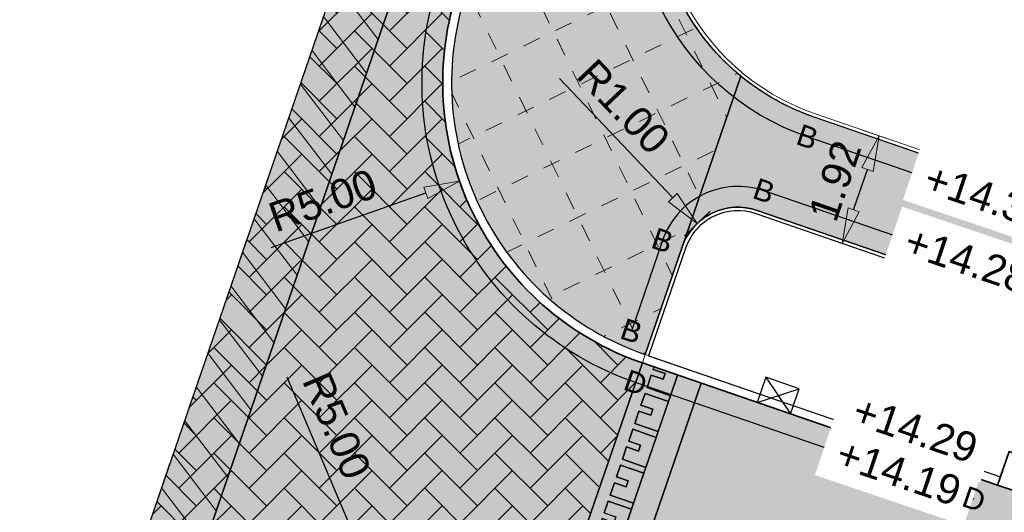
# Model space of a CAD drawing. Header units: metres. Extents: x 131295 to 132236, y 397710 to 398702.
# Tile 33 of 127: x 131331 to 131348, y 398073 to 398082. Entities that reach past the tile are written whole.
import ezdxf
from ezdxf.enums import TextEntityAlignment as Align

# ---------------------------------------------------------------- set-up
doc = ezdxf.new("R2010")
doc.units = ezdxf.units.M
doc.linetypes.add('AL-MATERIAALS', pattern=[2, 1, -1])
doc.layers.get('Defpoints').update_dxf_attribs({"color": 128})
for name, color, linetype, lineweight in [('N-KO-inritband 600x300x200 mm', 110, 'Continuous', 35), ('N-KO-opsluitband 60x200mm', 2, 'Continuous', 25), ('N-KO-opsluitband achterkant', 8, 'Continuous', 5), ('N-KO-tekst banden', 1, 'Continuous', 18), ('N-KO-trottoirband 130-150x250mm', 3, 'Continuous', 35), ('N-KO-trottoirband achterkant', 8, 'Continuous', 5), ('N-RI-trottoirkolk', 7, 'Continuous', 25), ("N-VH-arcering 'MAT' grijs 254", 254, 'Continuous', 18), ('N-VH-arcering bouwweg', 8, 'Continuous', 5), ('N-VH-arcering herstraten', 1, 'Continuous', 18), ('N-VH-arcering SBS KF keperverband', 8, 'Continuous', 5), ('X-AL-maatvoering', 1, 'Continuous', 18), ('X-AL-materiaalscheiding', 1, 'AL-MATERIAALS', 18), ('X-AL-planhoogte', 190, 'Continuous', 25), ('X-AL-sinusdrempel grijs', 252, 'Continuous', 25), ('X-AL-sinusdrempel wit', 255, 'Continuous', 25), ('X-AL-sinusdrempel zwart', 250, 'Continuous', 25)]:
    doc.layers.add(name, color=color, linetype=linetype, lineweight=lineweight)
doc.layers.add("N-VH-arcering 'MAT' kleur 1 (heiderood)", color=7, linetype='Continuous', lineweight=18, true_color=0xd98c8c)
doc.layers.add("N-VH-arcering 'MAT' kleur 5 (roodbruin)", color=7, linetype='Continuous', lineweight=18, true_color=0xc5a6a0)
doc.layers.add('X-AL-contourlijnen', color=30, linetype='Continuous', plot=False)
doc.layers.add('X-AL-hulplijn bandenlijnnummers', color=30, linetype='Continuous', plot=False)
doc.styles.add('CS Annotative', font='arial.ttf')
doc.dimstyles.new('CS Annotative', dxfattribs={"dimtxt": 2.5, "dimasz": 3, "dimexe": 0.18, "dimexo": 0.0625, "dimgap": 1, "dimtad": 1, "dimzin": 0, "dimdsep": 46, "dimtxsty": 'CS Annotative', "dimblk": 'CS Dimensionpijl', "dimcen": 0, "dimse1": 1, "dimse2": 1, "dimclrd": 256, "dimclre": 256, "dimclrt": 2, "dimadec": 0, "dimazin": 0, "dimtm": 1e-09, "dimtfac": 1, "dimtofl": 0, "dimtmove": 1, "dimatfit": 3, "dimfxl": 1, "dimtfillclr": 256, "dimtolj": 1, "dimtzin": 0, "dimarcsym": 0})
pattern_1 = [(45, (0, 0), (0, 0.5939696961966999), [1.26, -0.4200000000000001]), (135, (0.2969848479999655, 0.2969848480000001), (-5.551115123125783e-17, -0.5939696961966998), [1.26, -0.42])]

# ---------------------------------------------------------------- blocks, each defined once
blk = doc.blocks.new('*U98')
for p, q in [((-0.6415366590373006, 2.626962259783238), (1.409840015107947, -0.5122022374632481)), ((-1.409840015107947, 0.5122022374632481), (2.178143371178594, 1.602557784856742))]:
    blk.add_line(p, q)
blk.add_lwpolyline([(-1.409840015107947, 0.5122022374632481), (1.409840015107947, -0.5122022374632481), (2.178143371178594, 1.602557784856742), (-0.6415366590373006, 2.626962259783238)], close=True)
blk = doc.blocks.new('CS Dimensionpijl')
h = blk.add_hatch(color=256)
h.dxf.hatch_style = 1
h.paths.add_polyline_path([(-1, -0.1666666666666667), (0, 0), (-1, 0.1666666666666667)])
at = {"flags": 128}
blk.add_lwpolyline([(0, 0.5), (0, -0.5)], dxfattribs=at)
blk.add_lwpolyline([(-1, -0.1666666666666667), (0, 0), (-1, 0.1666666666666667)], close=True, dxfattribs=at)
blk = doc.blocks.new('*D211')
at = {"layer": 'Defpoints', "color": 0, "transparency": 16777216}
for p in [(131343.2897973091, 398080.5827066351), (131338.5726138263, 398078.9249430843)]:
    blk.add_point(p, dxfattribs=at)
at = {"layer": 'X-AL-maatvoering', "lineweight": -2, "transparency": 16777216}
blk.add_line((131335.3879679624, 398077.8057604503), (131338.0065518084, 398078.7260114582), dxfattribs=at)
at = {"layer": 'X-AL-maatvoering', "lineweight": -2, "transparency": 16777216, "xscale": 0.6000000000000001, "yscale": 0.6000000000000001, "zscale": 0.6000000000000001, "rotation": 19.36304579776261}
blk.add_blockref('CS Dimensionpijl', (131338.5726138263, 398078.9249430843), dxfattribs=at)
at = {"layer": 'X-AL-maatvoering', "color": 2, "transparency": 16777216, "insert": (131336.2632774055, 398078.595954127), "char_height": 0.5, "attachment_point": 5, "rotation": 19.363045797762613, "style": 'CS Annotative'}
blk.add_mtext('\\A1;R5.00', dxfattribs=at)
blk = doc.blocks.new('*D212')
at = {"layer": 'Defpoints', "color": 0, "transparency": 16777216}
for p in [(131336.9742321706, 398072.5128559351), (131338.9307703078, 398067.9115562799)]:
    blk.add_point(p, dxfattribs=at)
at = {"layer": 'X-AL-maatvoering', "lineweight": -2, "transparency": 16777216}
blk.add_line((131335.6533420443, 398075.6192667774), (131336.7394475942, 398073.0650118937), dxfattribs=at)
at = {"layer": 'X-AL-maatvoering', "lineweight": -2, "transparency": 16777216, "xscale": 0.6000000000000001, "yscale": 0.6000000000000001, "zscale": 0.6000000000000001, "rotation": 293.0358882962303}
blk.add_blockref('CS Dimensionpijl', (131336.9742321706, 398072.5128559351), dxfattribs=at)
at = {"layer": 'X-AL-maatvoering', "color": 2, "transparency": 16777216, "insert": (131336.4979844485, 398074.7963743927), "char_height": 0.5, "attachment_point": 5, "rotation": 293.03588829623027, "style": 'CS Annotative'}
blk.add_mtext('\\A1;R5.00', dxfattribs=at)
blk = doc.blocks.new('*D213')
at = {"layer": 'Defpoints', "color": 0, "transparency": 16777216}
for p in [(131342.5930177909, 398078.2086133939), (131343.2823161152, 398077.4841357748)]:
    blk.add_point(p, dxfattribs=at)
at = {"layer": 'X-AL-maatvoering', "lineweight": -2, "transparency": 16777216}
blk.add_line((131340.2662362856, 398080.6541454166), (131342.1794387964, 398078.6432999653), dxfattribs=at)
at = {"layer": 'X-AL-maatvoering', "lineweight": -2, "transparency": 16777216, "xscale": 0.6000000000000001, "yscale": 0.6000000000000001, "zscale": 0.6000000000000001, "rotation": 313.5745907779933}
blk.add_blockref('CS Dimensionpijl', (131342.5930177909, 398078.2086133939), dxfattribs=at)
at = {"layer": 'X-AL-maatvoering', "color": 2, "transparency": 16777216, "insert": (131341.3458929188, 398080.1798941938), "char_height": 0.5, "attachment_point": 5, "rotation": 313.57459077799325, "style": 'CS Annotative'}
blk.add_mtext('\\A1;R1.00', dxfattribs=at)
blk = doc.blocks.new('*D619')
at = {"layer": 'Defpoints', "color": 0, "transparency": 16777216}
for p in [(131345.0323313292, 398079.906466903), (131345.6649948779, 398079.6887118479), (131344.4074674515, 398078.0909930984)]:
    blk.add_point(p, dxfattribs=at)
at = {"layer": 'X-AL-maatvoering', "lineweight": -2, "transparency": 16777216}
blk.add_line((131345.235400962, 398078.4405736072), (131345.4697249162, 398079.121376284), dxfattribs=at)
at = {"layer": 'X-AL-maatvoering', "lineweight": -2, "transparency": 16777216, "xscale": 0.6000000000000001, "yscale": 0.6000000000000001, "zscale": 0.6000000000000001}
for p, rotation in [((131345.6649948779, 398079.6887118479), 71.00716353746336), ((131345.0401310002, 398077.8732380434), 251.0071635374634)]:
    blk.add_blockref('CS Dimensionpijl', p, dxfattribs=dict(at, rotation=rotation))
at = {"layer": 'X-AL-maatvoering', "color": 2, "transparency": 16777216, "insert": (131344.9220625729, 398078.9291479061), "char_height": 0.5, "attachment_point": 5, "rotation": 71.00716353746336, "style": 'CS Annotative'}
blk.add_mtext('\\A1;1.92', dxfattribs=at)

msp = doc.modelspace()

# ---------------------------------------------------------------- hatches: boundary and pattern name
at = {"layer": "N-VH-arcering 'MAT' grijs 254"}
h = msp.add_hatch(color=256, dxfattribs=at)
h.dxf.hatch_style = 1
edge = h.paths.add_edge_path()
edge.add_arc((131345.8714779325, 398083.7844890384), 3.999999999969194, 161.0203163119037, 230.5325727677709, ccw=False)
edge.add_line((131342.0889420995, 398085.0854205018), (131343.0391389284, 398087.848174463))
edge.add_line((131343.0391389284, 398087.848174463), (131340.9114737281, 398088.5799809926))
edge.add_line((131340.9114737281, 398088.5799809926), (131338.7034726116, 398082.1600860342))
edge.add_arc((131343.289797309, 398080.5827066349), 4.849999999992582, 161.0203163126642, 251.0336525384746)
edge.add_line((131341.7134854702, 398075.9960149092), (131342.3366064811, 398077.8091485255))
edge.add_line((131342.3366064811, 398077.8091485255), (131343.328920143, 398080.6965447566))
h = msp.add_hatch(color=256, dxfattribs=at)
h.dxf.hatch_style = 1
edge = h.paths.add_edge_path()
edge.add_arc((131345.8714779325, 398083.7844890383), 3.99999999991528, 230.5325727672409, 251.0071635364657, ccw=False)
edge.add_line((131343.328920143, 398080.6965447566), (131342.3366064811, 398077.8091485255))
edge.add_arc((131343.2823161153, 398077.4841357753), 0.9999999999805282, 71.00716353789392, 161.0336525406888, ccw=False)
edge.add_line((131343.6077660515, 398078.4296950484), (131348.8361736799, 398076.6301410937))
edge.add_line((131348.8361736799, 398076.6301410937), (131348.9496407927, 398076.5910871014))
edge.add_line((131348.9496407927, 398076.5910871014), (131349.535450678, 398078.2930937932))
edge.add_line((131349.535450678, 398078.2930937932), (131344.5696781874, 398080.002251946))
at = {"layer": "N-VH-arcering 'MAT' kleur 1 (heiderood)"}
h = msp.add_hatch(color=256, dxfattribs=at)
h.dxf.hatch_style = 1
h.paths.add_polyline_path([(131347.9525264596, 398073.6932278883), (131347.6688135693, 398073.7907317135), (131342.6577286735, 398075.5128950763), (131341.5526954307, 398072.2975117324), (131343.2840883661, 398071.7024815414), (131379.93032972, 398059.1082171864), (131381.0353702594, 398062.3236217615)])
at = {"layer": "N-VH-arcering 'MAT' kleur 5 (roodbruin)"}
h = msp.add_hatch(color=256, dxfattribs=at)
h.dxf.hatch_style = 1
h.paths.add_polyline_path([(131337.6160055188, 398082.5341386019), (131339.8239954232, 398088.9540009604), (131340.7696293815, 398088.6287680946), (131341.0948622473, 398089.5744020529), (131339.2035943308, 398090.2248677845), (131336.6703715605, 398082.8593714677), (131332.3122263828, 398070.1907832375), (131331.4648591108, 398067.7308494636), (131332.4103369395, 398067.4051630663), (131333.2578368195, 398069.8654819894)])
h = msp.add_hatch(color=256, dxfattribs=at)
h.dxf.hatch_style = 1
edge = h.paths.add_edge_path()
edge.add_arc((131343.2897973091, 398080.5827066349), 4.999999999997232, 161.0203163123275, 251.0336525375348, ccw=False)
edge.add_line((131338.5616275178, 398082.2088709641), (131340.7696293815, 398088.6287680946))
edge.add_line((131340.7696293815, 398088.6287680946), (131339.8239954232, 398088.9540009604))
edge.add_line((131339.8239954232, 398088.9540009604), (131337.6160055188, 398082.5341386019))
edge.add_line((131337.6160055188, 398082.5341386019), (131333.2578368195, 398069.8654819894))
edge.add_line((131333.2578368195, 398069.8654819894), (131332.4103369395, 398067.4051630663))
edge.add_line((131332.4103369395, 398067.4051630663), (131333.3558147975, 398067.0794766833))
edge.add_line((131333.3558147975, 398067.0794766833), (131334.203381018, 398069.539988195))
edge.add_arc((131338.9307703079, 398067.9115562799), 5.000000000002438, 71.03362110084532, 160.9928355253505, ccw=False)
edge.add_line((131340.5558366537, 398072.6401035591), (131340.5597005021, 398072.638775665))
edge.add_line((131340.5597005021, 398072.638775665), (131341.6647335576, 398075.8541584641))
at = {"layer": 'N-VH-arcering bouwweg'}
h = msp.add_hatch(dxfattribs=at)
h.set_pattern_fill('CS-BOUWWEG', color=256, angle=179.9898900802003)
h.set_pattern_definition([(206.020316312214, (26268.3976, 79614.23700000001), (0.4386898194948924, -0.8986385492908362), [0.3, -0.3]), (296.0203163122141, (26268.33255342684, 79614.04787320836), (0.8986385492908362, 0.4386898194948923), [0.3, -0.3])])
edge = h.paths.add_edge_path()
edge.add_arc((131345.8714779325, 398083.7844890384), 3.999999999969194, 161.0203163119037, 230.5325727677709, ccw=False)
edge.add_line((131342.0889420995, 398085.0854205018), (131343.0391389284, 398087.848174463))
edge.add_line((131343.0391389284, 398087.848174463), (131340.9114737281, 398088.5799809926))
edge.add_line((131340.9114737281, 398088.5799809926), (131338.7034726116, 398082.1600860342))
edge.add_arc((131343.289797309, 398080.5827066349), 4.849999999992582, 161.0203163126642, 251.0336525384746)
edge.add_line((131341.7134854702, 398075.9960149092), (131342.3366064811, 398077.8091485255))
edge.add_line((131342.3366064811, 398077.8091485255), (131343.328920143, 398080.6965447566))
at = {"layer": 'N-VH-arcering herstraten'}
h = msp.add_hatch(dxfattribs=at)
h.set_pattern_fill('CS-HERSTRATEN', color=256, angle=262.33)
h.set_pattern_definition([(307.33, (0, 0), (0.3975780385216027, 0.3032024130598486), [])])
h.paths.add_polyline_path([(131337.6160055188, 398082.5341386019), (131339.8239954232, 398088.9540009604), (131340.7696293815, 398088.6287680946), (131341.0948622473, 398089.5744020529), (131339.2035943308, 398090.2248677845), (131336.6703715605, 398082.8593714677), (131332.3122263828, 398070.1907832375), (131331.4648591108, 398067.7308494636), (131332.4103369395, 398067.4051630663), (131333.2578368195, 398069.8654819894)])
at = {"layer": 'N-VH-arcering SBS KF keperverband'}
h = msp.add_hatch(dxfattribs=at)
h.set_pattern_fill('CS-KF KEPERV', color=256, scale=20)
h.set_pattern_definition(pattern_1)
h.paths.add_polyline_path([(131337.6160055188, 398082.5341386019), (131339.8239954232, 398088.9540009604), (131340.7696293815, 398088.6287680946), (131341.0948622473, 398089.5744020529), (131339.2035943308, 398090.2248677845), (131336.6703715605, 398082.8593714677), (131332.3122263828, 398070.1907832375), (131331.4648591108, 398067.7308494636), (131332.4103369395, 398067.4051630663), (131333.2578368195, 398069.8654819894)])
h = msp.add_hatch(dxfattribs=at)
h.set_pattern_fill('CS-KF KEPERV', color=256, scale=20)
h.set_pattern_definition(pattern_1)
edge = h.paths.add_edge_path()
edge.add_arc((131343.2897973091, 398080.5827066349), 4.999999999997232, 161.0203163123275, 251.0336525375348, ccw=False)
edge.add_line((131338.5616275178, 398082.2088709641), (131340.7696293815, 398088.6287680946))
edge.add_line((131340.7696293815, 398088.6287680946), (131339.8239954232, 398088.9540009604))
edge.add_line((131339.8239954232, 398088.9540009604), (131337.6160055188, 398082.5341386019))
edge.add_line((131337.6160055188, 398082.5341386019), (131333.2578368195, 398069.8654819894))
edge.add_line((131333.2578368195, 398069.8654819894), (131332.4103369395, 398067.4051630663))
edge.add_line((131332.4103369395, 398067.4051630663), (131333.3558147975, 398067.0794766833))
edge.add_line((131333.3558147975, 398067.0794766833), (131334.203381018, 398069.539988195))
edge.add_arc((131338.9307703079, 398067.9115562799), 5.000000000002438, 71.03362110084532, 160.9928355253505, ccw=False)
edge.add_line((131340.5558366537, 398072.6401035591), (131340.5597005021, 398072.638775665))
edge.add_line((131340.5597005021, 398072.638775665), (131341.6647335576, 398075.8541584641))
at = {"layer": 'X-AL-sinusdrempel grijs'}
msp.add_hatch(color=256, dxfattribs=at).paths.add_polyline_path([(131342.6577286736, 398075.5128950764), (131342.2605306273, 398075.6494004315), (131342.1410884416, 398075.301852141), (131342.1069621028, 398075.2025526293), (131341.9330802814, 398074.696597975), (131341.8989539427, 398074.5972984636), (131341.7250721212, 398074.0913438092), (131341.6909457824, 398073.9920442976), (131341.517063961, 398073.4860896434), (131341.4829376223, 398073.3867901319), (131341.3090558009, 398072.8808354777), (131341.274929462, 398072.7815359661), (131341.1554974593, 398072.4340173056), (131341.5526954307, 398072.2975117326)])
at = {"layer": 'X-AL-sinusdrempel wit'}
msp.add_hatch(color=256, dxfattribs=at).paths.add_polyline_path([(131342.1410884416, 398075.301852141), (131341.7438903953, 398075.4383574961), (131341.8153932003, 398075.6464136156), (131342.0139922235, 398075.578160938), (131342.0481185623, 398075.6774604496), (131341.8495195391, 398075.7457131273), (131341.8633325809, 398075.7859057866), (131341.6647335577, 398075.8541584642), (131340.5597005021, 398072.6387756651), (131340.7582994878, 398072.5705228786), (131340.7753523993, 398072.6201427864), (131340.9739514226, 398072.5518901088), (131341.0080777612, 398072.6511896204), (131340.8094787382, 398072.7194422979), (131340.8777314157, 398072.9180413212), (131341.274929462, 398072.781535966), (131341.3090558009, 398072.8808354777), (131340.9118577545, 398073.0173408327), (131340.9833605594, 398073.2253969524), (131341.1819595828, 398073.1571442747), (131341.2160859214, 398073.2564437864), (131341.0174868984, 398073.3246964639), (131341.0857395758, 398073.523295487), (131341.4829376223, 398073.3867901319), (131341.517063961, 398073.4860896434), (131341.1198659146, 398073.6225949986), (131341.1913687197, 398073.8306511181), (131341.389967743, 398073.7623984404), (131341.4240940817, 398073.8616979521), (131341.2254950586, 398073.9299506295), (131341.293747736, 398074.1285496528), (131341.6909457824, 398073.9920442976), (131341.7250721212, 398074.0913438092), (131341.3278740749, 398074.2278491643), (131341.39937688, 398074.4359052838), (131341.597975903, 398074.3676526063), (131341.632102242, 398074.4669521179), (131341.4335032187, 398074.5352047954), (131341.5017558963, 398074.7338038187), (131341.8989539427, 398074.5972984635), (131341.9330802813, 398074.696597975), (131341.535882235, 398074.8331033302), (131341.6073850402, 398075.0411594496), (131341.8059840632, 398074.9729067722), (131341.840110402, 398075.0722062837), (131341.6415113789, 398075.1404589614), (131341.7097640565, 398075.3390579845), (131342.1069621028, 398075.2025526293)])
at = {"layer": 'X-AL-sinusdrempel zwart'}
for points in [[(131342.2605306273, 398075.6494004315), (131341.8633325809, 398075.7859057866), (131341.8495195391, 398075.7457131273), (131342.0481185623, 398075.6774604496), (131342.0139922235, 398075.578160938), (131341.8153932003, 398075.6464136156), (131341.7438903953, 398075.4383574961), (131342.1410884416, 398075.301852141)], [(131341.7097640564, 398075.3390579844), (131341.6415113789, 398075.1404589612), (131341.840110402, 398075.0722062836), (131341.8059840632, 398074.972906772), (131341.6073850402, 398075.0411594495), (131341.535882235, 398074.83310333), (131341.9330802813, 398074.6965979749), (131342.1069621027, 398075.2025526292)], [(131341.5017558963, 398074.7338038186), (131341.4335032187, 398074.5352047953), (131341.6321022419, 398074.4669521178), (131341.597975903, 398074.3676526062), (131341.39937688, 398074.4359052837), (131341.3278740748, 398074.2278491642), (131341.7250721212, 398074.0913438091), (131341.8989539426, 398074.5972984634)], [(131341.2937477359, 398074.1285496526), (131341.2254950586, 398073.9299506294), (131341.4240940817, 398073.861697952), (131341.389967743, 398073.7623984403), (131341.1913687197, 398073.8306511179), (131341.1198659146, 398073.6225949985), (131341.517063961, 398073.4860896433), (131341.6909457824, 398073.9920442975)], [(131341.0857395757, 398073.5232954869), (131341.0174868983, 398073.3246964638), (131341.2160859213, 398073.2564437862), (131341.1819595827, 398073.1571442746), (131340.9833605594, 398073.2253969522), (131340.9118577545, 398073.0173408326), (131341.3090558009, 398072.8808354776), (131341.4829376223, 398073.3867901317)]]:
    msp.add_hatch(color=256, dxfattribs=at).paths.add_polyline_path(points)

# ---------------------------------------------------------------- linework, layer by layer
at = {"layer": 'N-KO-inritband 600x300x200 mm', "ltscale": 0.8}
msp.add_lwpolyline([(131347.6688135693, 398073.7907317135), (131347.8638212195, 398074.358157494), (131348.1475341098, 398074.2606536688), (131347.9525264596, 398073.6932278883)], close=True, dxfattribs=at)
at = {"layer": 'N-KO-opsluitband 60x200mm', "flags": 128}
for points in [[(131351.8629171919, 398077.4920082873), (131344.5696781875, 398080.0022519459, -0.4141463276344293), (131342.0889420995, 398085.0854205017), (131343.0391508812, 398087.8482092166)], [(131348.8361736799, 398076.6301410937), (131343.6077660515, 398078.4296950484, 0.4143489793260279), (131342.3366064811, 398077.8091485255), (131341.7134854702, 398075.9960149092)]]:
    msp.add_lwpolyline(points, format="xyb", dxfattribs=at)
at = {"layer": 'N-KO-opsluitband achterkant', "flags": 128}
for points in [[(131351.8629171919, 398077.4920082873), (131351.8824441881, 398077.5487418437), (131344.5892051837, 398080.0589855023, -0.4141463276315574), (131342.145680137, 398085.0659065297), (131343.0958889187, 398087.8286952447)], [(131348.8166466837, 398076.5734075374), (131343.5882390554, 398078.372961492, 0.4143489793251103), (131342.3933490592, 398077.7896477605), (131341.7702280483, 398075.9765141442)]]:
    msp.add_lwpolyline(points, format="xyb", dxfattribs=at)
at = {"layer": 'N-KO-trottoirband 130-150x250mm', "ltscale": 0.8}
msp.add_lwpolyline([(131347.6688135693, 398073.7907317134), (131341.6647335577, 398075.8541584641, -0.4142817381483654), (131338.5616275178, 398082.2088709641), (131340.7696293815, 398088.6287680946)], format="xyb", dxfattribs=at)
at = {"layer": 'N-KO-trottoirband achterkant', "ltscale": 0.8}
msp.add_lwpolyline([(131347.7175654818, 398073.9325881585), (131341.7134854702, 398075.9960149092, -0.414281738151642), (131338.7034726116, 398082.1600860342), (131340.9114744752, 398088.5799831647)], format="xyb", dxfattribs=at)
at = {"layer": 'N-KO-trottoirband achterkant', "ltscale": 2, "flags": 128}
msp.add_lwpolyline([(131341.6647335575, 398075.8541584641), (131341.7134854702, 398075.9960149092)], dxfattribs=at)
at = {"layer": 'X-AL-contourlijnen', "flags": 128}
for points in [[(131337.6160055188, 398082.5341386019), (131339.8239954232, 398088.9540009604), (131340.7696293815, 398088.6287680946), (131341.0948622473, 398089.5744020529), (131339.2035943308, 398090.2248677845), (131336.6703715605, 398082.8593714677), (131332.3122263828, 398070.1907832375), (131331.4648591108, 398067.7308494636), (131332.4103369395, 398067.4051630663), (131333.2578368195, 398069.8654819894)], [(131342.6577286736, 398075.5128950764), (131342.2605306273, 398075.6494004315), (131342.1410884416, 398075.301852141), (131342.1069621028, 398075.2025526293), (131341.9330802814, 398074.696597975), (131341.8989539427, 398074.5972984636), (131341.7250721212, 398074.0913438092), (131341.6909457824, 398073.9920442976), (131341.517063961, 398073.4860896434), (131341.4829376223, 398073.3867901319), (131341.3090558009, 398072.8808354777), (131341.274929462, 398072.7815359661), (131341.1554974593, 398072.4340173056), (131341.5526954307, 398072.2975117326)], [(131342.2605306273, 398075.6494004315), (131341.8633325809, 398075.7859057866), (131341.8495195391, 398075.7457131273), (131342.0481185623, 398075.6774604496), (131342.0139922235, 398075.578160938), (131341.8153932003, 398075.6464136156), (131341.7438903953, 398075.4383574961), (131342.1410884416, 398075.301852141)], [(131347.9525264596, 398073.6932278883), (131347.6688135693, 398073.7907317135), (131342.6577286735, 398075.5128950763), (131341.5526954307, 398072.2975117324), (131343.2840883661, 398071.7024815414), (131379.93032972, 398059.1082171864), (131381.0353702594, 398062.3236217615)], [(131341.7097640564, 398075.3390579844), (131341.6415113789, 398075.1404589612), (131341.840110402, 398075.0722062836), (131341.8059840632, 398074.972906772), (131341.6073850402, 398075.0411594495), (131341.535882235, 398074.83310333), (131341.9330802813, 398074.6965979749), (131342.1069621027, 398075.2025526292)], [(131341.5017558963, 398074.7338038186), (131341.4335032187, 398074.5352047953), (131341.6321022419, 398074.4669521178), (131341.597975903, 398074.3676526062), (131341.39937688, 398074.4359052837), (131341.3278740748, 398074.2278491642), (131341.7250721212, 398074.0913438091), (131341.8989539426, 398074.5972984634)], [(131341.2937477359, 398074.1285496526), (131341.2254950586, 398073.9299506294), (131341.4240940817, 398073.861697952), (131341.389967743, 398073.7623984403), (131341.1913687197, 398073.8306511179), (131341.1198659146, 398073.6225949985), (131341.517063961, 398073.4860896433), (131341.6909457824, 398073.9920442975)], [(131341.0857395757, 398073.5232954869), (131341.0174868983, 398073.3246964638), (131341.2160859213, 398073.2564437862), (131341.1819595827, 398073.1571442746), (131340.9833605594, 398073.2253969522), (131340.9118577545, 398073.0173408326), (131341.3090558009, 398072.8808354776), (131341.4829376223, 398073.3867901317)]]:
    msp.add_lwpolyline(points, close=True, dxfattribs=at)
for points in [[(131341.6647335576, 398075.8541584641, -0.4142817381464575), (131338.5616275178, 398082.2088709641), (131340.7696293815, 398088.6287680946), (131339.8239954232, 398088.9540009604), (131337.6160055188, 398082.5341386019), (131333.2578368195, 398069.8654819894), (131332.4103369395, 398067.4051630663), (131333.3558147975, 398067.0794766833), (131334.203381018, 398069.539988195, -0.4140050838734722), (131340.5558366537, 398072.6401035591), (131340.5597005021, 398072.638775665)], [(131342.0889420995, 398085.0854205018), (131343.0391389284, 398087.848174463), (131340.9114737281, 398088.5799809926), (131338.7034726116, 398082.1600860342, 0.4142817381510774), (131341.7134854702, 398075.9960149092), (131342.3366064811, 398077.8091485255, -0.4143489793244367), (131343.6077660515, 398078.4296950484), (131348.8361736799, 398076.6301410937), (131348.9496407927, 398076.5910871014), (131349.535450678, 398078.2930937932), (131344.5696781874, 398080.002251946, -0.4141463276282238)], [(131343.328920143, 398080.6965447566, -0.3129606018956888), (131342.0889420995, 398085.0854205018), (131343.0391389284, 398087.848174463), (131340.9114737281, 398088.5799809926), (131338.7034726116, 398082.1600860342, 0.4142817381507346), (131341.7134854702, 398075.9960149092), (131342.3366064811, 398077.8091485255)], [(131344.5696781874, 398080.002251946, -0.08957568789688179), (131343.328920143, 398080.6965447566), (131342.3366064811, 398077.8091485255, -0.4143489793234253), (131343.6077660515, 398078.4296950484), (131348.8361736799, 398076.6301410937), (131348.9496407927, 398076.5910871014), (131349.535450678, 398078.2930937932)], [(131348.8166466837, 398076.5734075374), (131343.5882390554, 398078.372961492, 0.414348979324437), (131342.3933490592, 398077.7896477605), (131341.7702280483, 398075.9765141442), (131347.7175654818, 398073.9325881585), (131347.8638212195, 398074.358157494), (131348.0340489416, 398074.2996552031)]]:
    msp.add_lwpolyline(points, format="xyb", close=True, dxfattribs=at)
msp.add_lwpolyline([(131341.0174868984, 398073.3246964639), (131341.0857395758, 398073.523295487), (131341.4829376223, 398073.3867901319), (131341.517063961, 398073.4860896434), (131341.1198659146, 398073.6225949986), (131341.1913687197, 398073.8306511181), (131341.389967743, 398073.7623984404), (131341.4240940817, 398073.8616979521), (131341.2254950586, 398073.9299506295), (131341.293747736, 398074.1285496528), (131341.6909457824, 398073.9920442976), (131341.7250721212, 398074.0913438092), (131341.3278740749, 398074.2278491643), (131341.39937688, 398074.4359052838), (131341.597975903, 398074.3676526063), (131341.632102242, 398074.4669521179), (131341.4335032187, 398074.5352047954), (131341.5017558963, 398074.7338038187), (131341.8989539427, 398074.5972984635), (131341.9330802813, 398074.696597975), (131341.535882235, 398074.8331033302), (131341.6073850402, 398075.0411594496), (131341.8059840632, 398074.9729067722), (131341.840110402, 398075.0722062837), (131341.6415113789, 398075.1404589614), (131341.7097640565, 398075.3390579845), (131342.1069621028, 398075.2025526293), (131342.1410884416, 398075.301852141), (131341.7438903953, 398075.4383574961), (131341.8153932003, 398075.6464136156), (131342.0139922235, 398075.578160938), (131342.0481185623, 398075.6774604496), (131341.8495195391, 398075.7457131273), (131341.8633325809, 398075.7859057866), (131341.6647335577, 398075.8541584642), (131340.5597005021, 398072.6387756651)], dxfattribs=at)
at = {"layer": 'X-AL-hulplijn bandenlijnnummers', "ltscale": 0.8}
msp.add_lwpolyline([(131347.2713462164, 398073.5572371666), (131341.5509790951, 398075.5231600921, -0.4142817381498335), (131338.2306556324, 398082.3227024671), (131340.3410876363, 398088.4589094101)], format="xyb", dxfattribs=at)
at = {"layer": 'X-AL-hulplijn bandenlijnnummers', "flags": 128}
for points in [[(131351.4653419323, 398077.2586975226), (131344.4557707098, 398079.6713062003, -0.4141463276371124), (131341.7579702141, 398085.1992520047), (131342.6106091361, 398087.6783505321)], [(131348.6664133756, 398077.0587218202), (131343.7216735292, 398078.7606407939, 0.4143489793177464), (131342.0056081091, 398077.9229029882), (131341.4799909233, 398076.393482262)]]:
    msp.add_lwpolyline(points, format="xyb", dxfattribs=at)
at = {"layer": 'X-AL-materiaalscheiding', "flags": 128}
for points in [[(131340.7696293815, 398088.6287680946), (131341.0948622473, 398089.5744020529), (131339.2035943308, 398090.2248677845), (131336.6703715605, 398082.8593714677), (131332.3122263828, 398070.1907832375), (131331.1391726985, 398066.7853715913), (131333.0301284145, 398066.1339988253), (131333.3558147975, 398067.0794766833)], [(131340.7696293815, 398088.6287680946), (131339.8239954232, 398088.9540009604), (131337.6160055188, 398082.5341386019), (131333.2578368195, 398069.8654819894), (131332.4103369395, 398067.4051630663), (131333.3558147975, 398067.0794766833)], [(131343.328920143, 398080.6965447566), (131342.3366064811, 398077.8091485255)], [(131341.6647335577, 398075.854158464), (131340.5596902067, 398072.638745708)], [(131342.6577286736, 398075.5128950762), (131341.5526853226, 398072.2974823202)]]:
    msp.add_lwpolyline(points, dxfattribs=at)

# ---------------------------------------------------------------- block references
at = {"layer": 'N-RI-trottoirkolk', "xscale": 0.2, "yscale": 0.2, "zscale": 0.2, "rotation": 1}
msp.add_blockref('*U98', (131343.887151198, 398075.0903785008), dxfattribs=at)

# ---------------------------------------------------------------- texts
at = {"layer": 'N-KO-tekst banden', "style": 'CS Annotative'}
for s, height, p in [('B', 0.3599999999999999, (131344.4557707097, 398079.6713062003)), ('B', 0.3599999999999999, (131343.7216735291, 398078.7606407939)), ('B', 0.3599999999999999, (131342.0056081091, 398077.9229029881)), ('B', 0.3599999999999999, (131341.4799909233, 398076.3934822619)), ('D', 0.36, (131341.5509790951, 398075.523160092)), ('D', 0.36, (131347.2713462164, 398073.5572371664))]:
    msp.add_text(s, height=height, rotation=341.0304262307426, dxfattribs=at).set_placement(p, align=Align.MIDDLE)

# ---------------------------------------------------------------- dimensions: what is measured, and where the dimension line sits
at = {"layer": 'X-AL-maatvoering'}
for center, mpoint, picture, middle in [((131343.2823161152, 398077.4841357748), (131342.5930177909, 398078.2086133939), '*D213', (131341.0160480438, 398079.8660659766)), ((131343.2897973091, 398080.5827066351), (131338.5726138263, 398078.9249430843), '*D211', (131336.4142288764, 398078.1664201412)), ((131338.9307703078, 398067.9115562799), (131336.9742321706, 398072.5128559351), '*D212', (131336.079002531, 398074.6182173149))]:
    dim = msp.add_radius_dim(center=center, mpoint=mpoint, dimstyle='CS Annotative', dxfattribs=at)
    dim.commit()
    dim.dimension.update_dxf_attribs({"geometry": picture, "text_midpoint": middle})
dim = msp.add_aligned_dim(p1=(131344.4074674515, 398078.0909930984), p2=(131345.0323313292, 398079.9064669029), distance=-0.6690892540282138, dimstyle='CS Annotative', dxfattribs=at)
dim.commit()
dim.dimension.update_dxf_attribs({"geometry": '*D619', "text_midpoint": (131344.9220625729, 398078.9291479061)})

# ---------------------------------------------------------------- next in the draw order: texts
at = {"layer": 'X-AL-planhoogte', "char_height": 0.4999999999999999, "attachment_point": 5, "rotation": 341.3324584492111, "style": 'CS Annotative', "bg_fill": 2}
for s, insert in [('+14.28', (131347.152030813, 398077.5909233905)), ('+14.19', (131345.9989153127, 398074.0070434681))]:
    msp.add_mtext(s, dxfattribs=dict(at, insert=insert))

# ---------------------------------------------------------------- next in the draw order: texts
for s, insert in [('+14.31', (131347.4863851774, 398078.653054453)), ('+14.29', (131346.2775409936, 398074.731268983))]:
    msp.add_mtext(s, dxfattribs=dict(at, insert=insert))

doc.saveas('drawing.dxf')
